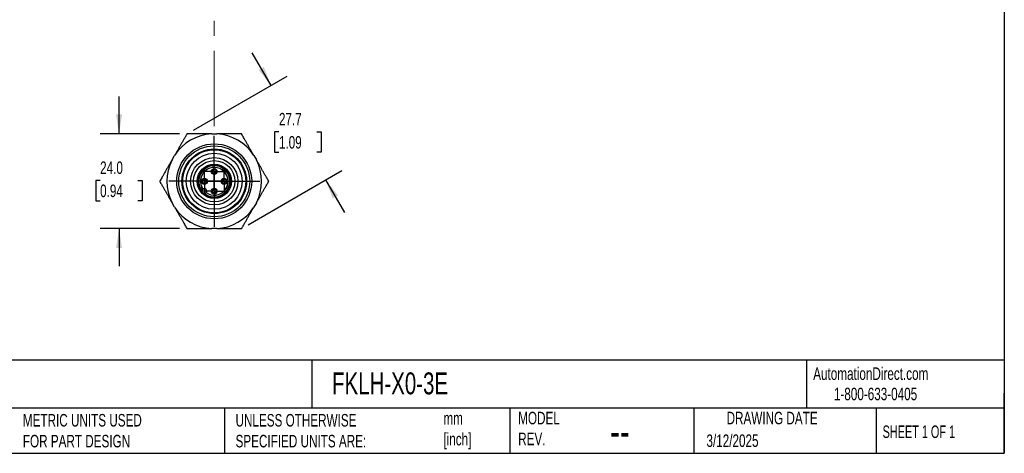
# Model space of a CAD drawing. Header units: millimetres. Extents: x 10 to 410, y 10 to 314.
# Tile 2 of 4: x 159 to 410, y 10 to 120. Entities that reach past the tile are written whole.
import ezdxf

# ---------------------------------------------------------------- set-up
doc = ezdxf.new("R2010")
doc.units = ezdxf.units.MM
doc.header["$LTSCALE"] = 1.5
doc.linetypes.add('CENTERX2', pattern=[20.32, 12.7, -2.54, 2.54, -2.54])
doc.layers.add('CENTER', color=40, linetype='CENTERX2')
doc.layers.add('DIMENSIONS', color=140, linetype='Continuous', lineweight=25)
doc.layers.add('TEXT', color=140, linetype='Continuous', lineweight=25)
doc.styles.add('SLDTEXTSTYLE0', font='TXT', dxfattribs={"width": 0.7})
doc.styles.add('SLDTEXTSTYLE1', font='TXT', dxfattribs={"width": 0.65})
doc.dimstyles.new('SLDDIMSTYLE0', dxfattribs={"dimtxt": 3.237012, "dimasz": 4.953, "dimexe": 0, "dimexo": 0.0625, "dimgap": 0.809253, "dimtad": 0, "dimtih": 1, "dimtoh": 1, "dimdec": 1, "dimrnd": 1e-09, "dimzin": 4, "dimdsep": 46, "dimtxsty": 'SLDTEXTSTYLE0', "dimsah": 1, "dimcen": 0.09, "dimadec": 0, "dimazin": 1, "dimtfac": 1, "dimtdec": 1, "dimtmove": 0, "dimatfit": 0, "dimfxl": 0, "dimfrac": 2, "dimtolj": 1, "dimtzin": 12, "dimarcsym": 0})
doc.dimstyles.new('SLDDIMSTYLE2', dxfattribs={"dimtxt": 3.237012, "dimasz": 4.953, "dimexe": 0, "dimexo": 0.0625, "dimgap": 0.809253, "dimtad": 0, "dimtih": 1, "dimtoh": 1, "dimdec": 1, "dimrnd": 1e-09, "dimzin": 12, "dimdsep": 46, "dimtxsty": 'SLDTEXTSTYLE0', "dimsah": 1, "dimcen": 0.09, "dimadec": 0, "dimazin": 3, "dimtfac": 1, "dimtdec": 1, "dimtmove": 0, "dimatfit": 0, "dimfxl": 0, "dimfrac": 2, "dimtolj": 1, "dimtzin": 12, "dimarcsym": 0})

# ---------------------------------------------------------------- blocks, each defined once
blk = doc.blocks.new('_D_9')
at = {"layer": 'DIMENSIONS'}
for p, q in [((184.71, 90.53), (184.71, 100.05)), ((200.06, 90.53), (179.94, 90.53)), ((179.9, 78.75), (178.81, 78.75)), ((178.81, 78.75), (178.81, 73.61)), ((189.51, 78.75), (190.6, 78.75)), ((190.6, 78.75), (190.6, 73.61)), ((178.81, 73.61), (179.9, 73.61)), ((190.6, 73.61), (189.51, 73.61)), ((200.06, 66.53), (179.94, 66.53)), ((184.71, 66.53), (184.71, 57))]:
    blk.add_line(p, q, dxfattribs=at)
for points in [[(184.71, 90.53), (185.47, 95.48), (183.94, 95.48)], [(184.71, 66.53), (183.94, 61.57), (185.47, 61.57)]]:
    blk.add_solid(points, dxfattribs=at)
at = {"layer": 'DIMENSIONS', "char_height": 3.175, "attachment_point": 1, "style": 'SLDTEXTSTYLE0'}
for s, insert in [('24.0', (179.9, 83.57)), ('0.94', (179.9, 77.7))]:
    blk.add_mtext(s, dxfattribs=dict(at, insert=insert))
blk = doc.blocks.new('_D_10')
at = {"layer": 'DIMENSIONS'}
for p, q in [((223.32, 102.86), (218.56, 111.11)), ((203.61, 91.48), (227.44, 105.24)), ((225.32, 91.06), (224.23, 91.06)), ((224.23, 91.06), (224.23, 85.92)), ((234.94, 91.06), (236.03, 91.06)), ((236.03, 91.06), (236.03, 85.92)), ((224.23, 85.92), (225.32, 85.92)), ((236.03, 85.92), (234.94, 85.92)), ((217.47, 67.48), (241.3, 81.24)), ((237.18, 78.86), (241.94, 70.61))]:
    blk.add_line(p, q, dxfattribs=at)
for points in [[(223.32, 102.86), (221.5, 107.53), (220.18, 106.77)], [(237.18, 78.86), (238.99, 74.19), (240.31, 74.95)]]:
    blk.add_solid(points, dxfattribs=at)
at = {"layer": 'DIMENSIONS', "char_height": 3.175, "attachment_point": 1, "style": 'SLDTEXTSTYLE0'}
for s, insert in [('27.7', (225.32, 95.88)), ('1.09', (225.32, 90.01))]:
    blk.add_mtext(s, dxfattribs=dict(at, insert=insert))
blk = doc.blocks.new('SW_CENTERMARKSYMBOL_0')
at = {"layer": 'CENTER', "color": 0}
for p, q in [((0, 5.08), (0, 11.54)), ((0, 0), (0, 2.54)), ((-5.08, 0), (-11.54, 0)), ((0, 0), (-2.54, 0)), ((0, 0), (0, -2.54)), ((0, 0), (2.54, 0)), ((5.08, 0), (11.54, 0)), ((0, -5.08), (0, -11.54))]:
    blk.add_line(p, q, dxfattribs=at)
blk = doc.blocks.new('SW_CENTERMARKSYMBOL_1')
at = {"layer": 'CENTER', "color": 0}
for p, q in [((0, 2.54), (0, 3.04)), ((0, 0), (0, 2.54)), ((-2.54, 0), (-3.04, 0)), ((0, 0), (-2.54, 0)), ((0, 0), (0, -2.54)), ((0, 0), (2.54, 0)), ((2.54, 0), (3.04, 0)), ((0, -2.54), (0, -3.04))]:
    blk.add_line(p, q, dxfattribs=at)
blk = doc.blocks.new('SW_CENTERMARKSYMBOL_2')
at = {"layer": 'CENTER', "color": 0}
for p, q in [((0, 2.54), (0, 3.04)), ((0, 0), (0, 2.54)), ((-2.54, 0), (-3.04, 0)), ((0, 0), (-2.54, 0)), ((0, 0), (0, -2.54)), ((0, 0), (2.54, 0)), ((2.54, 0), (3.04, 0)), ((0, -2.54), (0, -3.04))]:
    blk.add_line(p, q, dxfattribs=at)
blk = doc.blocks.new('SW_CENTERMARKSYMBOL_3')
at = {"layer": 'CENTER', "color": 0}
for p, q in [((0, 2.54), (0, 3.04)), ((0, 0), (0, 2.54)), ((-2.54, 0), (-3.04, 0)), ((0, 0), (-2.54, 0)), ((0, 0), (0, -2.54)), ((0, 0), (2.54, 0)), ((2.54, 0), (3.04, 0)), ((0, -2.54), (0, -3.04))]:
    blk.add_line(p, q, dxfattribs=at)
blk = doc.blocks.new('SW_CENTERMARKSYMBOL_4')
at = {"layer": 'CENTER', "color": 0}
for p, q in [((0, 2.54), (0, 3.04)), ((0, 0), (0, 2.54)), ((-2.54, 0), (-3.04, 0)), ((0, 0), (-2.54, 0)), ((0, 0), (0, -2.54)), ((0, 0), (2.54, 0)), ((2.54, 0), (3.04, 0)), ((0, -2.54), (0, -3.04))]:
    blk.add_line(p, q, dxfattribs=at)

msp = doc.modelspace()

# ---------------------------------------------------------------- linework, layer by layer
for p, q in [((208.24, 90.53), (209.54, 90.53)), ((198.17, 83.96), (198.82, 85.09)), ((218.96, 85.09), (219.61, 83.96)), ((205.56, 76.05), (205.96, 76.44)), ((206.8, 75.59), (206.41, 75.2)), ((198.82, 71.96), (198.17, 73.09)), ((219.61, 73.09), (218.96, 71.96)), ((209.54, 66.53), (208.24, 66.53))]:
    msp.add_line(p, q)
for centre, radius in [((208.89, 78.53), 9.51), ((208.89, 78.53), 9), ((208.89, 78.53), 8.2), ((208.89, 78.53), 8), ((208.89, 78.53), 7.1), ((208.89, 78.53), 6), ((208.89, 78.53), 5.25), ((208.89, 78.53), 4.35), ((208.89, 78.53), 4.15), ((208.89, 81.03), 0.75), ((208.89, 81.03), 0.5), ((206.39, 78.53), 0.75), ((206.39, 78.53), 0.5), ((211.39, 78.53), 0.75), ((211.39, 78.53), 0.5), ((208.89, 76.03), 0.75), ((208.89, 76.03), 0.5)]:
    msp.add_circle(centre, radius)
for centre, radius, start, end in [((208.89, 78.53), 12.02, 93.1112, 146.8888), ((208.89, 78.53), 12.02, 33.1112, 86.8888), ((208.89, 78.53), 12.02, 153.1112, 206.8888), ((208.89, 78.53), 12.02, 333.1112, 26.8888), ((208.89, 78.53), 3.95, 233.737, 216.263), ((208.89, 78.53), 3.52, 234.7213, 215.2787), ((208.89, 78.53), 3.5, 234.7305, 215.2695), ((206.38, 76.02), 0.6, 315, 135), ((208.89, 78.53), 12.02, 213.1112, 266.8888), ((208.89, 78.53), 12.02, 273.1112, 326.8888)]:
    msp.add_arc(centre, radius, start, end)
for points, knots in [([(201.96, 90.53), (201.92, 90.46), (201.84, 90.31), (201.71, 90.1), (201.59, 89.87), (201.46, 89.65), (201.32, 89.42), (201.11, 89.04), (200.8, 88.51), (200.41, 87.83), (200.01, 87.15), (199.48, 86.23), (199.09, 85.55), (198.82, 85.09)], [0, 0, 0, 0, 0.040694, 0.081787, 0.123293, 0.165226, 0.207601, 0.25043, 0.374145, 0.499594, 0.624444, 0.749655, 1, 1, 1, 1]), ([(208.24, 90.53), (207.71, 90.53), (206.92, 90.53), (205.87, 90.53), (205.08, 90.53), (204.29, 90.53), (203.59, 90.53), (202.98, 90.53), (202.46, 90.53), (202.13, 90.53), (201.96, 90.53)], [0, 0, 0, 0, 0.249911, 0.374819, 0.499388, 0.624811, 0.748523, 0.834087, 0.917875, 1, 1, 1, 1]), ([(215.82, 90.53), (215.74, 90.53), (215.57, 90.53), (215.32, 90.53), (215.07, 90.53), (214.81, 90.53), (214.55, 90.53), (214.11, 90.53), (213.5, 90.53), (212.71, 90.53), (211.91, 90.53), (210.86, 90.53), (210.07, 90.53), (209.54, 90.53)], [0, 0, 0, 0, 0.040542, 0.08148, 0.122829, 0.164602, 0.206813, 0.249476, 0.373818, 0.499914, 0.624736, 0.749916, 1, 1, 1, 1]), ([(218.96, 85.09), (218.69, 85.55), (218.3, 86.23), (217.77, 87.14), (217.38, 87.83), (216.98, 88.51), (216.63, 89.12), (216.33, 89.64), (216.07, 90.09), (215.9, 90.38), (215.82, 90.53)], [0, 0, 0, 0, 0.249858, 0.374748, 0.499299, 0.624724, 0.748439, 0.834032, 0.917848, 1, 1, 1, 1]), ([(198.17, 83.96), (197.91, 83.51), (197.51, 82.82), (196.99, 81.91), (196.59, 81.23), (196.2, 80.55), (195.85, 79.94), (195.54, 79.41), (195.28, 78.96), (195.12, 78.67), (195.03, 78.53)], [0, 0, 0, 0, 0.249858, 0.374748, 0.499299, 0.624724, 0.748439, 0.834032, 0.917848, 1, 1, 1, 1]), ([(222.75, 78.53), (222.71, 78.6), (222.62, 78.74), (222.5, 78.96), (222.37, 79.18), (222.24, 79.4), (222.11, 79.63), (221.89, 80.01), (221.58, 80.54), (221.19, 81.22), (220.8, 81.91), (220.27, 82.82), (219.87, 83.5), (219.61, 83.96)], [0, 0, 0, 0, 0.040694, 0.0817869, 0.1232931, 0.1652264, 0.2076007, 0.2504298, 0.3741445, 0.4995936, 0.6244445, 0.749655, 1, 1, 1, 1]), ([(195.03, 78.53), (195.07, 78.46), (195.16, 78.31), (195.28, 78.1), (195.41, 77.87), (195.54, 77.65), (195.67, 77.42), (195.89, 77.04), (196.2, 76.51), (196.59, 75.83), (196.98, 75.15), (197.51, 74.23), (197.91, 73.55), (198.17, 73.09)], [0, 0, 0, 0, 0.040694, 0.0817869, 0.1232931, 0.1652264, 0.2076007, 0.2504298, 0.3741445, 0.4995936, 0.6244445, 0.749655, 1, 1, 1, 1]), ([(219.61, 73.09), (219.87, 73.55), (220.27, 74.23), (220.79, 75.14), (221.19, 75.83), (221.58, 76.51), (221.93, 77.12), (222.24, 77.64), (222.5, 78.09), (222.66, 78.38), (222.75, 78.53)], [0, 0, 0, 0, 0.249858, 0.374748, 0.499299, 0.624724, 0.748439, 0.834032, 0.917848, 1, 1, 1, 1]), ([(198.82, 71.96), (199.09, 71.51), (199.48, 70.82), (200.01, 69.91), (200.4, 69.23), (200.8, 68.55), (201.15, 67.94), (201.45, 67.41), (201.71, 66.96), (201.88, 66.67), (201.96, 66.53)], [0, 0, 0, 0, 0.249858, 0.374748, 0.4992988, 0.6247243, 0.7484395, 0.8340325, 0.9178484, 1, 1, 1, 1]), ([(215.82, 66.53), (215.86, 66.6), (215.94, 66.74), (216.07, 66.96), (216.2, 67.18), (216.32, 67.4), (216.46, 67.63), (216.67, 68.01), (216.98, 68.54), (217.37, 69.22), (217.77, 69.91), (218.3, 70.82), (218.69, 71.5), (218.96, 71.96)], [0, 0, 0, 0, 0.040694, 0.081787, 0.123293, 0.165226, 0.207601, 0.25043, 0.374145, 0.499594, 0.624444, 0.749655, 1, 1, 1, 1]), ([(201.96, 66.53), (202.04, 66.53), (202.21, 66.53), (202.46, 66.53), (202.71, 66.53), (202.97, 66.53), (203.23, 66.53), (203.67, 66.53), (204.28, 66.53), (205.07, 66.53), (205.87, 66.53), (206.92, 66.53), (207.71, 66.53), (208.24, 66.53)], [0, 0, 0, 0, 0.040542, 0.08148, 0.122829, 0.164602, 0.206813, 0.249476, 0.373818, 0.499914, 0.624736, 0.749916, 1, 1, 1, 1]), ([(209.54, 66.53), (210.07, 66.53), (210.86, 66.53), (211.91, 66.53), (212.7, 66.53), (213.49, 66.53), (214.19, 66.53), (214.8, 66.53), (215.32, 66.53), (215.65, 66.53), (215.82, 66.53)], [0, 0, 0, 0, 0.249911, 0.374819, 0.499388, 0.624811, 0.748523, 0.834087, 0.917875, 1, 1, 1, 1])]:
    msp.add_open_spline(points, degree=3, knots=knots)
at = {"layer": 'CENTER', "linetype": 'CENTERX2', "lineweight": 18}
msp.add_line((208.89, 92.54), (208.89, 261.93), dxfattribs=at)
at = {"layer": 'TEXT'}
for p, q in [((409.57, 314.32), (409.57, 9.52)), ((409.57, 33.19), (9.52, 33.19)), ((233.64, 33.19), (233.64, 20.95)), ((359.36, 33.19), (359.36, 20.95)), ((409.57, 9.52), (409.57, 24.77)), ((409.57, 20.95), (9.52, 20.95)), ((211.5, 20.95), (211.5, 9.52)), ((283.95, 20.95), (283.95, 9.52)), ((330.7, 20.95), (330.7, 9.52)), ((377.02, 20.95), (377.02, 9.52)), ((9.52, 9.52), (409.57, 9.52))]:
    msp.add_line(p, q, dxfattribs=at)

# ---------------------------------------------------------------- block references
at = {"layer": 'CENTER'}
for name, p in [('SW_CENTERMARKSYMBOL_0', (208.89, 78.53)), ('SW_CENTERMARKSYMBOL_2', (208.89, 81.03)), ('SW_CENTERMARKSYMBOL_3', (206.39, 78.53)), ('SW_CENTERMARKSYMBOL_1', (211.39, 78.53)), ('SW_CENTERMARKSYMBOL_4', (208.89, 76.03))]:
    msp.add_blockref(name, p, dxfattribs=at)

# ---------------------------------------------------------------- texts
at = {"color": 179, "linetype": 'Continuous', "lineweight": 18, "char_height": 3.175, "attachment_point": 1, "style": 'SLDTEXTSTYLE0'}
for s, insert in [('AutomationDirect.com', (361.04, 31.31)), ('1-800-633-0405', (366.29, 26.16))]:
    msp.add_mtext(s, dxfattribs=dict(at, insert=insert))
at = {"layer": 'TEXT'}
for s, insert, char_height, attachment_point, style in [('FKLH-X0-3E', (238.81, 30.04), 5.556, 1, 'SLDTEXTSTYLE0'), ('MODEL ^JREV.', (286.1, 20.05), 3.175, 1, 'SLDTEXTSTYLE0'), ('DRAWING DATE', (350.59, 20.05), 3.175, 2, 'SLDTEXTSTYLE0'), ('METRIC UNITS USED ^JFOR PART DESIGN', (160.28, 19.49), 3.175, 1, 'SLDTEXTSTYLE0'), ('UNLESS OTHERWISE ^JSPECIFIED UNITS ARE:', (214.3, 19.49), 3.175, 1, 'SLDTEXTSTYLE0'), ('mm^J[inch]', (267.1, 19.99), 3.175, 1, 'SLDTEXTSTYLE0'), ('SHEET 1 OF 1', (378.66, 16.58), 3.175, 1, 'SLDTEXTSTYLE1'), ('--', (309.45, 19.1), 7.937, 1, 'SLDTEXTSTYLE0'), ('3/12/2025', (333.92, 14.31), 3.175, 1, 'SLDTEXTSTYLE0')]:
    msp.add_mtext(s, dxfattribs=dict(at, insert=insert, char_height=char_height, attachment_point=attachment_point, style=style))

# ---------------------------------------------------------------- dimensions: what is measured, and where the dimension line sits
at = {"layer": 'DIMENSIONS'}
for base, p2, angle, dimstyle, picture, middle in [((237.18, 78.86), (215.82, 66.53), 300, 'SLDDIMSTYLE2', '_D_10', (230.13, 91.06)), ((184.71, 66.53), (201.96, 66.53), 90, 'SLDDIMSTYLE0', '_D_9', (184.71, 78.75))]:
    dim = msp.add_linear_dim(base=base, p1=(201.96, 90.53), p2=p2, angle=angle, dimstyle=dimstyle, dxfattribs=at)
    dim.commit()
    dim.dimension.update_dxf_attribs({"geometry": picture, "text_midpoint": middle, "dimtype": 160})

doc.saveas('drawing.dxf')
